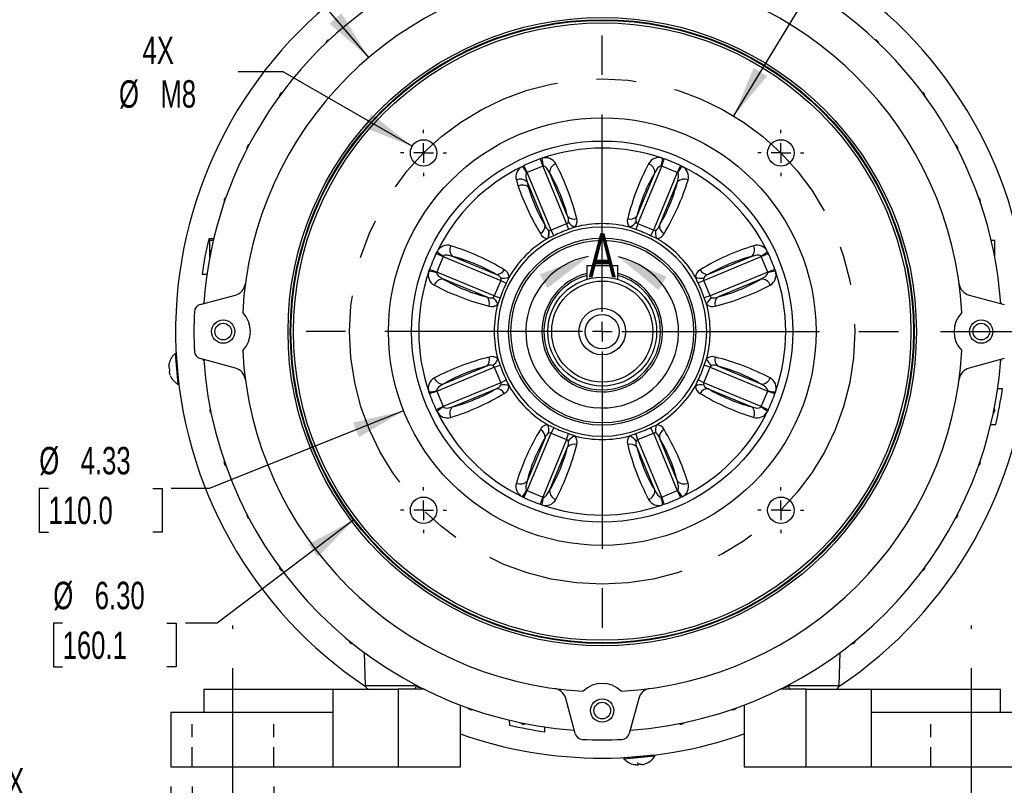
# Model space of a CAD drawing. Header units: inches. Extents: x 0 to 44, y 0 to 34.
# Tile 6 of 15: x 29 to 39, y 6.6 to 14.4. Entities that reach past the tile are written whole.
import ezdxf

# ---------------------------------------------------------------- set-up
doc = ezdxf.new("R2010")
doc.units = ezdxf.units.IN
doc.header["$LTSCALE"] = 4
doc.header["$MEASUREMENT"] = 0
doc.linetypes.add('CENTERX2', pattern=[0.8, 0.5, -0.1, 0.1, -0.1])
doc.linetypes.add('HIDDEN', pattern=[0.075, 0.05, -0.025])
doc.layers.add('CENTER', color=40, linetype='CENTERX2')
doc.layers.add('HIDDEN', color=102, linetype='HIDDEN')
doc.layers.add('DIMENSIONS', color=140, linetype='Continuous', lineweight=25)
doc.layers.add('TEXT', color=140, linetype='Continuous', lineweight=25)
doc.styles.add('SLDTEXTSTYLE0', font='TXT', dxfattribs={"width": 0.7})
doc.dimstyles.new('SLDDIMSTYLE0', dxfattribs={"dimtxt": 0.277778, "dimasz": 0.52, "dimexe": 0, "dimexo": 0.0625, "dimgap": 0.069444, "dimtad": 0, "dimtih": 1, "dimtoh": 1, "dimrnd": 1e-09, "dimdsep": 46, "dimtxsty": 'SLDTEXTSTYLE0', "dimsah": 1, "dimcen": 0.09, "dimadec": 0, "dimazin": 2, "dimtfac": 1, "dimtmove": 0, "dimatfit": 0, "dimfxl": 0, "dimfrac": 2, "dimtolj": 1, "dimtzin": 12, "dimarcsym": 0})
doc.dimstyles.new('SLDDIMSTYLE1', dxfattribs={"dimtxt": 0.277778, "dimasz": 0.52, "dimexe": 0, "dimexo": 0.0625, "dimgap": 0.069444, "dimtad": 0, "dimtih": 1, "dimtoh": 1, "dimrnd": 1e-09, "dimzin": 12, "dimdsep": 46, "dimtxsty": 'SLDTEXTSTYLE0', "dimsah": 1, "dimcen": 0.09, "dimadec": 0, "dimazin": 3, "dimtfac": 1, "dimtofl": 0, "dimtmove": 0, "dimatfit": 3, "dimfxl": 0, "dimfrac": 2, "dimtolj": 1, "dimtzin": 12, "dimarcsym": 0})
doc.dimstyles.new('SLDDIMSTYLE4', dxfattribs={"dimtxt": 0.277778, "dimasz": 0.52, "dimexe": 0, "dimexo": 0.0625, "dimgap": 0.069444, "dimtad": 0, "dimtih": 1, "dimtoh": 1, "dimrnd": 1e-09, "dimzin": 12, "dimdsep": 46, "dimtxsty": 'SLDTEXTSTYLE0', "dimsah": 1, "dimcen": 0, "dimadec": 0, "dimazin": 3, "dimtfac": 1, "dimtofl": 0, "dimtmove": 0, "dimatfit": 3, "dimfxl": 0, "dimfrac": 2, "dimtolj": 1, "dimtzin": 12, "dimarcsym": 0})
doc.dimstyles.new('SLDDIMSTYLE5', dxfattribs={"dimtxt": 0.277778, "dimasz": 0.52, "dimexe": 0, "dimexo": 0.0625, "dimgap": 0.069444, "dimtad": 0, "dimtih": 1, "dimtoh": 1, "dimrnd": 1e-09, "dimzin": 4, "dimdsep": 46, "dimtxsty": 'SLDTEXTSTYLE0', "dimsah": 1, "dimcen": 0.09, "dimadec": 0, "dimazin": 1, "dimtfac": 1, "dimtofl": 0, "dimtmove": 0, "dimatfit": 3, "dimfxl": 0, "dimfrac": 2, "dimtolj": 1, "dimtzin": 12, "dimarcsym": 0})
doc.dimstyles.new('SLDDIMSTYLE6', dxfattribs={"dimtxt": 0.277778, "dimasz": 0.52, "dimexe": 0, "dimexo": 0.0625, "dimgap": 0.069444, "dimtad": 0, "dimtih": 1, "dimtoh": 1, "dimrnd": 1e-09, "dimzin": 12, "dimdsep": 46, "dimtxsty": 'SLDTEXTSTYLE0', "dimsah": 1, "dimcen": 0, "dimadec": 0, "dimazin": 3, "dimtfac": 1, "dimtofl": 0, "dimtmove": 0, "dimatfit": 3, "dimfxl": 0, "dimfrac": 2, "dimtolj": 1, "dimtzin": 12, "dimarcsym": 0})
doc.dimstyles.new('SLDDIMSTYLE7', dxfattribs={"dimtxt": 0.277778, "dimasz": 0.52, "dimexe": 0, "dimexo": 0.0625, "dimgap": 0.069444, "dimtad": 0, "dimtih": 1, "dimtoh": 1, "dimrnd": 1e-09, "dimzin": 4, "dimdsep": 46, "dimtxsty": 'SLDTEXTSTYLE0', "dimsah": 1, "dimcen": 0, "dimadec": 0, "dimazin": 1, "dimtfac": 1, "dimtofl": 0, "dimtmove": 0, "dimatfit": 3, "dimfxl": 0, "dimfrac": 2, "dimtolj": 1, "dimtzin": 12, "dimarcsym": 0})

# ---------------------------------------------------------------- blocks, each defined once
blk = doc.blocks.new('_D_13')
at = {"layer": 'DIMENSIONS'}
for p, q in [((38.0892, 15.9348), (37.9959, 15.9348)), ((37.9959, 15.9348), (37.9959, 15.4931)), ((39.1459, 15.9348), (39.2392, 15.9348)), ((39.2392, 15.9348), (39.2392, 15.4931)), ((36.2214, 13.3945), (37.5237, 15.5313)), ((37.5237, 15.5313), (37.6526, 15.5313)), ((37.9959, 15.4931), (38.0892, 15.4931)), ((39.2392, 15.4931), (39.1459, 15.4931))]:
    blk.add_line(p, q, dxfattribs=at)
blk.add_solid([(36.2214, 13.3945), (36.5603, 13.7969), (36.4237, 13.8801)], dxfattribs=at)
at = {"layer": 'DIMENSIONS', "char_height": 0.27778, "attachment_point": 1, "style": 'SLDTEXTSTYLE0'}
for s, insert in [('%%c', (37.9949, 16.3551)), ('5.12', (38.4146, 16.3551)), ('130.0', (38.0892, 15.8512)), ('B.C.', (38.2337, 15.3472))]:
    blk.add_mtext(s, dxfattribs=dict(at, insert=insert))
blk = doc.blocks.new('_D_14')
at = {"layer": 'DIMENSIONS'}
for p, q in [((30.736, 6.5998), (30.736, 5.6902)), ((31.5628, 6.5998), (31.5628, 5.6902)), ((30.736, 6.1902), (29.6187, 6.1902)), ((31.5628, 6.1902), (32.5628, 6.1902)), ((28.5443, 6.0131), (28.451, 6.0131)), ((28.451, 6.0131), (28.451, 5.5713)), ((29.3699, 6.0131), (29.4632, 6.0131)), ((29.4632, 6.0131), (29.4632, 5.5713)), ((28.451, 5.5713), (28.5443, 5.5713)), ((29.4632, 5.5713), (29.3699, 5.5713))]:
    blk.add_line(p, q, dxfattribs=at)
for points in [[(30.736, 6.1902), (30.216, 6.2702), (30.216, 6.1102)], [(31.5628, 6.1902), (32.0828, 6.1102), (32.0828, 6.2702)]]:
    blk.add_solid(points, dxfattribs=at)
at = {"layer": 'DIMENSIONS', "char_height": 0.27778, "attachment_point": 1, "style": 'SLDTEXTSTYLE0'}
for s, insert in [('2X', (28.7171, 6.7875)), ('0.83', (28.5443, 6.4334)), ('21.0', (28.5443, 5.9294))]:
    blk.add_mtext(s, dxfattribs=dict(at, insert=insert))
blk = doc.blocks.new('_D_17')
at = {"layer": 'DIMENSIONS'}
for p, q in [((31.6597, 13.8388), (31.2025, 13.8388)), ((32.9641, 13.0857), (31.6597, 13.8388))]:
    blk.add_line(p, q, dxfattribs=at)
blk.add_solid([(32.9641, 13.0857), (32.5538, 13.415), (32.4738, 13.2764)], dxfattribs=at)
at = {"layer": 'DIMENSIONS', "char_height": 0.27778, "attachment_point": 1, "style": 'SLDTEXTSTYLE0'}
for s, insert in [('4X', (30.234, 14.1975)), ('%%c', (29.9954, 13.7545)), ('M8', (30.4151, 13.7557))]:
    blk.add_mtext(s, dxfattribs=dict(at, insert=insert))
blk = doc.blocks.new('_D_19')
at = {"layer": 'DIMENSIONS'}
for p, q in [((38.3168, 11.2092), (41.3558, 11.2092)), ((40.8558, 11.2092), (40.8558, 9.5091)), ((40.3275, 9.0039), (40.2342, 9.0039)), ((40.2342, 9.0039), (40.2342, 8.5622)), ((41.3842, 9.0039), (41.4775, 9.0039)), ((41.4775, 9.0039), (41.4775, 8.5622)), ((40.2342, 8.5622), (40.3275, 8.5622)), ((40.8558, 6.7998), (40.8558, 8.5)), ((41.4775, 8.5622), (41.3842, 8.5622)), ((39.4597, 6.7998), (41.3558, 6.7998))]:
    blk.add_line(p, q, dxfattribs=at)
for points in [[(40.8558, 11.2092), (40.7758, 10.6892), (40.9358, 10.6892)], [(40.8558, 6.7998), (40.9358, 7.3198), (40.7758, 7.3198)]]:
    blk.add_solid(points, dxfattribs=at)
at = {"layer": 'DIMENSIONS', "char_height": 0.27778, "attachment_point": 1, "style": 'SLDTEXTSTYLE0'}
for s, insert in [('4.41', (40.443, 9.4242)), ('112.0', (40.3275, 8.9203))]:
    blk.add_mtext(s, dxfattribs=dict(at, insert=insert))
blk = doc.blocks.new('_D_20')
at = {"layer": 'DIMENSIONS'}
for p, q in [((35.9849, 17.5082), (36.8188, 17.5082)), ((37.0588, 17.5082), (41.3558, 17.5082)), ((40.8558, 17.5082), (40.8558, 14.8632)), ((40.3275, 14.3581), (40.2342, 14.3581)), ((40.2342, 14.3581), (40.2342, 13.9164)), ((41.3842, 14.3581), (41.4775, 14.3581)), ((41.4775, 14.3581), (41.4775, 13.9164)), ((40.2342, 13.9164), (40.3275, 13.9164)), ((41.4775, 13.9164), (41.3842, 13.9164)), ((40.8558, 11.2092), (40.8558, 13.8542)), ((38.3168, 11.2092), (41.3558, 11.2092))]:
    blk.add_line(p, q, dxfattribs=at)
for points in [[(40.8558, 17.5082), (40.7758, 16.9882), (40.9358, 16.9882)], [(40.8558, 11.2092), (40.9358, 11.7292), (40.7758, 11.7292)]]:
    blk.add_solid(points, dxfattribs=at)
at = {"layer": 'DIMENSIONS', "char_height": 0.27778, "attachment_point": 1, "style": 'SLDTEXTSTYLE0'}
for s, insert in [('6.30', (40.443, 14.7784)), ('160.0', (40.3275, 14.2745))]:
    blk.add_mtext(s, dxfattribs=dict(at, insert=insert))
blk = doc.blocks.new('_D_21')
at = {"layer": 'DIMENSIONS'}
for p, q in [((30.032, 14.9277), (29.9387, 14.9277)), ((29.9387, 14.9277), (29.9387, 14.4859)), ((31.0887, 14.9277), (31.182, 14.9277)), ((31.182, 14.9277), (31.182, 14.4859)), ((31.722, 14.9277), (31.2754, 14.9277)), ((32.5249, 13.9851), (31.722, 14.9277)), ((29.9387, 14.4859), (30.032, 14.4859)), ((31.182, 14.4859), (31.0887, 14.4859))]:
    blk.add_line(p, q, dxfattribs=at)
blk.add_solid([(32.5249, 13.9851), (32.2486, 14.4328), (32.1268, 14.3291)], dxfattribs=at)
at = {"layer": 'DIMENSIONS', "char_height": 0.27778, "attachment_point": 1, "style": 'SLDTEXTSTYLE0'}
for s, insert in [('%%c', (29.9377, 15.348)), ('7.29', (30.3574, 15.348)), ('185.2', (30.032, 14.844))]:
    blk.add_mtext(s, dxfattribs=dict(at, insert=insert))
blk = doc.blocks.new('_D_22')
at = {"layer": 'DIMENSIONS'}
for p, q in [((30.5195, 6.5998), (30.5195, 6.3102)), ((39.2597, 6.5998), (39.2597, 3.9048)), ((30.5195, 6.0702), (30.5195, 3.9048)), ((30.5195, 4.4048), (33.9848, 4.4048)), ((34.3612, 4.4042), (34.2679, 4.4042)), ((34.2679, 4.4042), (34.2679, 3.9624)), ((35.4179, 4.4042), (35.5113, 4.4042)), ((35.5113, 4.4042), (35.5113, 3.9624)), ((39.2597, 4.4048), (35.7944, 4.4048)), ((34.2679, 3.9624), (34.3612, 3.9624)), ((35.5113, 3.9624), (35.4179, 3.9624))]:
    blk.add_line(p, q, dxfattribs=at)
for points in [[(30.5195, 4.4048), (31.0395, 4.3248), (31.0395, 4.4848)], [(39.2597, 4.4048), (38.7397, 4.4848), (38.7397, 4.3248)]]:
    blk.add_solid(points, dxfattribs=at)
at = {"layer": 'DIMENSIONS', "char_height": 0.27778, "attachment_point": 1, "style": 'SLDTEXTSTYLE0'}
for s, insert in [('8.74', (34.4768, 4.8245)), ('222.0', (34.3612, 4.3205))]:
    blk.add_mtext(s, dxfattribs=dict(at, insert=insert))
blk = doc.blocks.new('_D_23')
at = {"layer": 'DIMENSIONS'}
for p, q in [((32.3771, 9.3052), (30.9913, 8.2549)), ((29.4244, 8.2549), (29.3311, 8.2549)), ((29.3311, 8.2549), (29.3311, 7.8132)), ((30.4811, 8.2549), (30.5744, 8.2549)), ((30.5744, 8.2549), (30.5744, 7.8132)), ((30.9913, 8.2549), (30.6677, 8.2549)), ((29.3311, 7.8132), (29.4244, 7.8132)), ((30.5744, 7.8132), (30.4811, 7.8132))]:
    blk.add_line(p, q, dxfattribs=at)
blk.add_solid([(32.3771, 9.3052), (31.9144, 9.0549), (32.011, 8.9274)], dxfattribs=at)
at = {"layer": 'DIMENSIONS', "char_height": 0.27778, "attachment_point": 1, "style": 'SLDTEXTSTYLE0'}
for s, insert in [('%%c', (29.3301, 8.6752)), ('6.30', (29.7498, 8.6752)), ('160.1', (29.4244, 8.1713))]:
    blk.add_mtext(s, dxfattribs=dict(at, insert=insert))
blk = doc.blocks.new('_D_24')
at = {"layer": 'DIMENSIONS'}
for p, q in [((32.8786, 10.4064), (30.9098, 9.6204)), ((29.2819, 9.6204), (29.1886, 9.6204)), ((29.1886, 9.6204), (29.1886, 9.1787)), ((30.3386, 9.6204), (30.432, 9.6204)), ((30.432, 9.6204), (30.432, 9.1787)), ((30.9098, 9.6204), (30.5253, 9.6204)), ((29.1886, 9.1787), (29.2819, 9.1787)), ((30.432, 9.1787), (30.3386, 9.1787))]:
    blk.add_line(p, q, dxfattribs=at)
blk.add_solid([(32.8786, 10.4064), (32.366, 10.2879), (32.4253, 10.1393)], dxfattribs=at)
at = {"layer": 'DIMENSIONS', "char_height": 0.27778, "attachment_point": 1, "style": 'SLDTEXTSTYLE0'}
for s, insert in [('%%c', (29.1876, 10.0407)), ('4.33', (29.6073, 10.0407)), ('110.0', (29.2819, 9.5368))]:
    blk.add_mtext(s, dxfattribs=dict(at, insert=insert))
blk = doc.blocks.new('SW_CENTERMARKSYMBOL_1')
at = {"layer": 'CENTER', "color": 0}
for p, q in [((0, 0.2), (0, 3.2272)), ((0, 0), (0, 0.1)), ((-0.2, 0), (-3.2272, 0)), ((0, 0), (-0.1, 0)), ((0, 0), (0, -0.1)), ((0, 0), (0.1, 0)), ((0.2, 0), (3.2272, 0)), ((0, -0.2), (0, -3.2272))]:
    blk.add_line(p, q, dxfattribs=at)
blk = doc.blocks.new('SW_CENTERMARKSYMBOL_2')
at = {"layer": 'CENTER', "color": 0}
for p, q in [((0, 0.2), (0, 0.2339)), ((0, 0), (0, 0.1)), ((-0.2, 0), (-0.2339, 0)), ((0, 0), (-0.1, 0)), ((0, 0), (0, -0.1)), ((0, 0), (0.1, 0)), ((0.2, 0), (0.2339, 0)), ((0, -0.2), (0, -0.2339))]:
    blk.add_line(p, q, dxfattribs=at)
blk = doc.blocks.new('SW_CENTERMARKSYMBOL_3')
at = {"layer": 'CENTER', "color": 0}
for p, q in [((0, 0.2), (0, 0.2339)), ((0, 0), (0, 0.1)), ((-0.2, 0), (-0.2339, 0)), ((0, 0), (-0.1, 0)), ((0, 0), (0, -0.1)), ((0, 0), (0.1, 0)), ((0.2, 0), (0.2339, 0)), ((0, -0.2), (0, -0.2339))]:
    blk.add_line(p, q, dxfattribs=at)
blk = doc.blocks.new('SW_CENTERMARKSYMBOL_4')
at = {"layer": 'CENTER', "color": 0}
for p, q in [((0, 0.2), (0, 0.2339)), ((0, 0), (0, 0.1)), ((-0.2, 0), (-0.2339, 0)), ((0, 0), (-0.1, 0)), ((0, 0), (0, -0.1)), ((0, 0), (0.1, 0)), ((0.2, 0), (0.2339, 0)), ((0, -0.2), (0, -0.2339))]:
    blk.add_line(p, q, dxfattribs=at)
blk = doc.blocks.new('SW_CENTERMARKSYMBOL_5')
at = {"layer": 'CENTER', "color": 0}
for p, q in [((0, 0.2), (0, 0.2339)), ((0, 0), (0, 0.1)), ((-0.2, 0), (-0.2339, 0)), ((0, 0), (-0.1, 0)), ((0, 0), (0, -0.1)), ((0, 0), (0.1, 0)), ((0.2, 0), (0.2339, 0)), ((0, -0.2), (0, -0.2339))]:
    blk.add_line(p, q, dxfattribs=at)

msp = doc.modelspace()

# ---------------------------------------------------------------- linework, layer by layer
for p, q in [((34.2611, 12.9586), (34.2785, 12.9642)), ((35.5007, 12.9642), (35.5181, 12.9586)), ((34.0808, 12.8823), (34.097, 12.8907)), ((34.1303, 12.8201), (34.097, 12.8907)), ((34.2874, 12.8852), (34.1303, 12.8201)), ((34.2611, 12.9586), (34.2874, 12.8852)), ((34.2931, 12.8859), (34.2874, 12.8852)), ((34.2874, 12.8852), (34.529, 12.302)), ((35.2501, 12.302), (35.4917, 12.8852)), ((35.4917, 12.8852), (35.4861, 12.8859)), ((35.4917, 12.8852), (35.5181, 12.9586)), ((35.6489, 12.8201), (35.4917, 12.8852)), ((35.6822, 12.8907), (35.6489, 12.8201)), ((35.6822, 12.8907), (35.6984, 12.8823)), ((34.1303, 12.8201), (34.1258, 12.8167)), ((34.3718, 12.2369), (34.1303, 12.8201)), ((34.5392, 12.3788), (34.3567, 12.8193)), ((35.4224, 12.8193), (35.24, 12.3788)), ((35.6489, 12.8201), (35.4073, 12.2369)), ((35.6534, 12.8167), (35.6489, 12.8201)), ((34.02, 12.7432), (34.0391, 12.6823)), ((34.1279, 12.7245), (34.3104, 12.284)), ((34.1279, 12.7245), (34.1412, 12.6747)), ((35.4688, 12.284), (35.6513, 12.7245)), ((34.529, 12.302), (34.3718, 12.2369)), ((34.529, 12.302), (34.5487, 12.2423)), ((34.6121, 12.2668), (34.5487, 12.2423)), ((35.2304, 12.2423), (35.1671, 12.2668)), ((35.2501, 12.302), (35.2304, 12.2423)), ((35.4073, 12.2369), (35.2501, 12.302)), ((34.4001, 12.1808), (34.3433, 12.1554)), ((34.3468, 12.2373), (34.3493, 12.2365)), ((34.4001, 12.1808), (34.3718, 12.2369)), ((35.4073, 12.2369), (35.379, 12.1808)), ((35.4412, 12.1533), (35.379, 12.1808)), ((30.9538, 12.15), (30.9043, 12.1487)), ((30.9499, 12.1325), (30.9132, 12.1325)), ((30.9132, 12.1325), (30.9132, 11.9586)), ((34.3433, 12.1554), (34.338, 12.1533)), ((38.866, 12.1325), (38.8294, 12.1334)), ((38.866, 11.9586), (38.866, 12.1325)), ((33.2082, 12.0018), (33.2166, 12.018)), ((33.2082, 12.0018), (33.2787, 11.9686)), ((33.2787, 11.9686), (33.2136, 11.8114)), ((33.2822, 11.973), (33.2787, 11.9686)), ((33.2787, 11.9686), (33.8619, 11.727)), ((33.8148, 11.7885), (33.3743, 11.9709)), ((35.9173, 11.727), (36.5005, 11.9686)), ((36.4049, 11.9709), (35.9643, 11.7885)), ((36.5005, 11.9686), (36.497, 11.973)), ((36.5005, 11.9686), (36.571, 12.0018)), ((36.5656, 11.8114), (36.5005, 11.9686)), ((36.5626, 12.018), (36.571, 12.0018)), ((34.7321, 11.8785), (34.7321, 11.7375)), ((34.7321, 11.8785), (35.0471, 11.8785)), ((35.0471, 11.7375), (35.0471, 11.8785)), ((30.8366, 11.7904), (30.885, 11.7892)), ((33.1347, 11.8204), (33.1402, 11.8377)), ((33.2136, 11.8114), (33.1402, 11.8377)), ((33.2136, 11.8114), (33.2129, 11.8058)), ((33.7968, 11.5698), (33.2136, 11.8114)), ((36.5656, 11.8114), (35.9824, 11.5698)), ((36.639, 11.8377), (36.5656, 11.8114)), ((36.5663, 11.8058), (36.5656, 11.8114)), ((36.639, 11.8377), (36.6445, 11.8204)), ((33.2795, 11.7421), (33.72, 11.5596)), ((33.8619, 11.727), (33.7968, 11.5698)), ((33.8619, 11.727), (33.9181, 11.6987)), ((33.9456, 11.7608), (33.9181, 11.6987)), ((35.8611, 11.6987), (35.8336, 11.7608)), ((35.9173, 11.727), (35.8611, 11.6987)), ((35.9824, 11.5698), (35.9173, 11.727)), ((36.0591, 11.5596), (36.4997, 11.7421)), ((30.8172, 11.4831), (31.1745, 11.5789)), ((33.7968, 11.5698), (33.8565, 11.5501)), ((35.9824, 11.5698), (35.9226, 11.5501)), ((38.6047, 11.5789), (38.962, 11.4831)), ((33.8565, 11.5501), (33.8321, 11.4868)), ((35.9471, 11.4868), (35.9226, 11.5501)), ((30.5714, 10.9895), (30.5636, 10.9889)), ((30.5636, 10.9889), (30.591, 10.6751)), ((30.5989, 10.6758), (30.5714, 10.9895)), ((31.1745, 10.8396), (30.8172, 10.9354)), ((33.832, 10.9317), (33.8565, 10.8684)), ((35.9226, 10.8684), (35.9471, 10.9317)), ((38.962, 10.9354), (38.6047, 10.8396)), ((30.5009, 10.8688), (30.5, 10.8608)), ((30.5014, 10.8451), (30.503, 10.8452)), ((30.5064, 10.806), (30.5048, 10.8059)), ((30.5062, 10.7902), (30.5085, 10.7825)), ((30.5903, 10.7738), (30.5903, 10.7776)), ((33.2136, 10.6071), (33.7968, 10.8487)), ((33.7201, 10.8589), (33.2795, 10.6764)), ((33.7968, 10.8487), (33.8565, 10.8684)), ((33.7968, 10.8487), (33.8619, 10.6915)), ((35.9173, 10.6915), (35.9824, 10.8487)), ((35.9824, 10.8487), (35.9226, 10.8684)), ((35.9824, 10.8487), (36.5656, 10.6071)), ((36.4997, 10.6764), (36.0591, 10.8589)), ((30.591, 10.6751), (30.5989, 10.6758)), ((33.8619, 10.6915), (33.2787, 10.4499)), ((33.8619, 10.6915), (33.9181, 10.7198)), ((33.9181, 10.7198), (33.9456, 10.6577)), ((35.8336, 10.6577), (35.8611, 10.7198)), ((35.9173, 10.6915), (35.8611, 10.7198)), ((36.5005, 10.4499), (35.9173, 10.6915)), ((33.1402, 10.5807), (33.1347, 10.5981)), ((33.1402, 10.5807), (33.2136, 10.6071)), ((33.2129, 10.6127), (33.2136, 10.6071)), ((33.2136, 10.6071), (33.2787, 10.4499)), ((33.3743, 10.4475), (33.8148, 10.63)), ((35.9643, 10.63), (36.4049, 10.4475)), ((36.5005, 10.4499), (36.5656, 10.6071)), ((36.5656, 10.6071), (36.5663, 10.6127)), ((36.5656, 10.6071), (36.639, 10.5807)), ((36.6445, 10.5981), (36.639, 10.5807)), ((38.9426, 10.628), (38.8942, 10.6293)), ((33.2787, 10.4499), (33.2082, 10.4167)), ((33.2166, 10.4005), (33.2082, 10.4167)), ((33.2787, 10.4499), (33.2822, 10.4455)), ((36.497, 10.4455), (36.5005, 10.4499)), ((36.571, 10.4167), (36.5005, 10.4499)), ((36.571, 10.4167), (36.5626, 10.4005)), ((34.1303, 9.5984), (34.3718, 10.1816)), ((34.338, 10.2652), (34.4001, 10.2377)), ((34.4001, 10.2377), (34.3718, 10.1816)), ((34.3718, 10.1816), (34.529, 10.1165)), ((34.529, 10.1165), (34.5487, 10.1762)), ((34.5487, 10.1762), (34.6121, 10.1517)), ((35.1671, 10.1517), (35.2304, 10.1762)), ((35.2501, 10.1165), (35.2304, 10.1762)), ((35.2501, 10.1165), (35.4073, 10.1816)), ((35.379, 10.2377), (35.4412, 10.2652)), ((35.4073, 10.1816), (35.379, 10.2377)), ((35.4073, 10.1816), (35.6489, 9.5984)), ((38.8253, 10.2685), (38.8748, 10.2698)), ((34.3104, 10.1345), (34.1279, 9.694)), ((34.529, 10.1165), (34.2874, 9.5333)), ((35.4917, 9.5333), (35.2501, 10.1165)), ((35.6513, 9.694), (35.4688, 10.1345)), ((34.3567, 9.5992), (34.5392, 10.0397)), ((35.24, 10.0397), (35.4224, 9.5992)), ((34.097, 9.5278), (34.1303, 9.5984)), ((34.1258, 9.6018), (34.1303, 9.5984)), ((34.1303, 9.5984), (34.2874, 9.5333)), ((35.4917, 9.5333), (35.6489, 9.5984)), ((35.6489, 9.5984), (35.6534, 9.6018)), ((35.6489, 9.5984), (35.6822, 9.5278)), ((34.097, 9.5278), (34.0808, 9.5362)), ((34.2874, 9.5333), (34.2611, 9.4599)), ((34.2874, 9.5333), (34.2931, 9.5326)), ((35.4861, 9.5326), (35.4917, 9.5333)), ((35.5181, 9.4599), (35.4917, 9.5333)), ((35.6984, 9.5362), (35.6822, 9.5278)), ((34.2785, 9.4543), (34.2611, 9.4599)), ((35.5181, 9.4599), (35.5007, 9.4543)), ((32.4787, 7.9585), (32.4904, 7.6252)), ((37.2888, 7.6252), (37.3004, 7.9585)), ((30.8542, 7.5872), (30.8542, 7.351)), ((30.8542, 7.5872), (32.1652, 7.5872)), ((32.1652, 7.351), (32.1652, 7.5872)), ((32.1652, 7.5872), (32.8227, 7.5872)), ((32.4904, 7.6252), (33.0024, 7.6252)), ((32.8227, 7.5872), (32.8227, 6.7998)), ((33.0857, 7.5872), (32.8227, 7.5872)), ((36.9565, 7.5872), (36.6934, 7.5872)), ((36.7768, 7.6252), (37.2888, 7.6252)), ((36.9565, 6.7998), (36.9565, 7.5872)), ((36.9565, 7.5872), (37.614, 7.5872)), ((37.614, 7.5872), (37.614, 7.351)), ((37.614, 7.5872), (38.925, 7.5872)), ((38.925, 7.351), (38.925, 7.5872)), ((34.6157, 7.1369), (34.52, 7.4941)), ((35.2592, 7.4941), (35.1635, 7.1369)), ((33.4526, 6.7998), (33.4526, 7.4266)), ((36.3266, 7.4266), (36.3266, 6.7998)), ((30.5195, 7.351), (30.5195, 6.7998)), ((32.1652, 7.351), (30.5195, 7.351)), ((32.1652, 6.7998), (32.1652, 7.351)), ((39.2597, 7.351), (37.614, 7.351)), ((37.614, 7.351), (37.614, 6.7998)), ((33.9488, 7.2735), (33.9501, 7.224)), ((34.3084, 7.1562), (34.3097, 7.2047)), ((35.4231, 6.9185), (35.1093, 6.8911)), ((35.1093, 6.8911), (35.11, 6.8833)), ((35.11, 6.8833), (35.4237, 6.9107)), ((35.325, 6.91), (35.3213, 6.91)), ((35.4237, 6.9107), (35.4231, 6.9185)), ((30.5195, 6.7998), (32.1652, 6.7998)), ((32.1652, 6.7998), (32.8227, 6.7998)), ((32.8227, 6.7998), (33.4526, 6.7998)), ((35.2301, 6.8206), (35.2381, 6.8197)), ((35.2536, 6.8227), (35.2517, 6.8443)), ((35.2537, 6.821), (35.2536, 6.8226)), ((35.2928, 6.8261), (35.293, 6.8245)), ((35.3087, 6.8258), (35.3164, 6.8281)), ((36.3266, 6.7998), (36.9565, 6.7998)), ((36.9565, 6.7998), (37.614, 6.7998)), ((37.614, 6.7998), (39.2597, 6.7998))]:
    msp.add_line(p, q)
at = {"flags": 128}
for points in [[(34.3567, 12.8193), (34.3299, 12.8639), (34.3111, 12.8806), (34.3019, 12.8847), (34.2931, 12.8859)], [(35.4861, 12.8859), (35.4773, 12.8847), (35.4681, 12.8806), (35.4493, 12.8639), (35.4224, 12.8193)], [(34.1258, 12.8167), (34.1204, 12.8095), (34.1168, 12.8001), (34.1153, 12.775), (34.1279, 12.7245)], [(35.6513, 12.7245), (35.6638, 12.775), (35.6624, 12.8001), (35.6587, 12.8095), (35.6534, 12.8167)], [(33.3743, 11.9709), (33.3238, 11.9835), (33.2987, 11.982), (33.2893, 11.9784), (33.2822, 11.973)], [(36.497, 11.973), (36.4898, 11.9784), (36.4805, 11.982), (36.4554, 11.9835), (36.4049, 11.9709)], [(33.2129, 11.8058), (33.2142, 11.7969), (33.2182, 11.7877), (33.2349, 11.7689), (33.2795, 11.7421)], [(36.4997, 11.7421), (36.5442, 11.7689), (36.561, 11.7877), (36.565, 11.7969), (36.5663, 11.8058)], [(30.8474, 11.4912), (30.848, 11.493), (30.8537, 11.501)], [(38.9254, 11.501), (38.931, 11.4932), (38.9317, 11.4912)], [(30.5807, 10.8878), (30.5804, 10.889), (30.58, 10.8915)], [(30.8537, 10.9175), (30.8481, 10.9253), (30.8474, 10.9273)], [(38.9315, 10.9272), (38.9278, 10.9203), (38.9254, 10.9175)], [(30.5, 10.8608), (30.4997, 10.8556), (30.4997, 10.851), (30.5, 10.8475), (30.5007, 10.8455), (30.5014, 10.8451)], [(30.5083, 10.822), (30.5086, 10.8169), (30.5086, 10.8123), (30.5081, 10.8088), (30.5072, 10.8066), (30.5064, 10.806)], [(33.2795, 10.6764), (33.2349, 10.6495), (33.2182, 10.6308), (33.2142, 10.6216), (33.2129, 10.6127)], [(36.5663, 10.6127), (36.565, 10.6216), (36.561, 10.6308), (36.5442, 10.6495), (36.4997, 10.6764)], [(33.2822, 10.4455), (33.2893, 10.4401), (33.2987, 10.4364), (33.3238, 10.435), (33.3743, 10.4475)], [(36.4049, 10.4475), (36.4554, 10.435), (36.4805, 10.4364), (36.4898, 10.4401), (36.497, 10.4455)], [(34.1279, 9.694), (34.1153, 9.6435), (34.1168, 9.6184), (34.1204, 9.609), (34.1258, 9.6018)], [(35.6534, 9.6018), (35.6587, 9.609), (35.6624, 9.6184), (35.6638, 9.6435), (35.6513, 9.694)], [(34.2931, 9.5326), (34.3019, 9.5338), (34.3111, 9.5379), (34.3299, 9.5546), (34.3567, 9.5992)], [(35.4224, 9.5992), (35.4493, 9.5546), (35.4681, 9.5379), (35.4773, 9.5338), (35.4861, 9.5326)], [(33.0024, 7.6252), (33.0019, 7.6177), (33.0006, 7.6106), (32.9986, 7.604), (32.9959, 7.5982), (32.9927, 7.5936), (32.9891, 7.5901), (32.9852, 7.5879), (32.9811, 7.5872)], [(36.7768, 7.6252), (36.7773, 7.6177), (36.7786, 7.6106), (36.7806, 7.604), (36.7833, 7.5982), (36.7865, 7.5936), (36.7901, 7.5901), (36.794, 7.5879), (36.7981, 7.5872)], [(34.6076, 7.167), (34.6058, 7.1677), (34.5978, 7.1734)], [(35.1813, 7.1734), (35.1736, 7.1678), (35.1716, 7.1671)], [(35.211, 6.9004), (35.2098, 6.9001), (35.2073, 6.8997)], [(35.2381, 6.8197), (35.2432, 6.8193), (35.2478, 6.8193), (35.2513, 6.8197), (35.2533, 6.8204), (35.2537, 6.821)], [(35.2768, 6.828), (35.2819, 6.8283), (35.2865, 6.8282), (35.2901, 6.8278), (35.2923, 6.8269), (35.2928, 6.8261)]]:
    msp.add_lwpolyline(points, dxfattribs=at)
for centre, radius in [((34.8896, 11.2092), 3.182), ((34.8896, 11.2092), 3.159), ((34.8896, 11.2092), 3.1524), ((34.8896, 11.2092), 3.1272), ((34.8896, 11.2092), 2.1654), ((33.0801, 13.0188), 0.1339), ((34.8896, 11.2092), 1.9304), ((36.6991, 13.0188), 0.1339), ((34.8896, 11.2092), 0.9479), ((34.8896, 11.2092), 0.9252), ((34.8896, 11.2092), 0.5512), ((34.8896, 11.2092), 0.5118), ((34.8896, 11.2092), 0.2362), ((34.8896, 11.2092), 0.1732), ((31.051, 11.2092), 0.1181), ((31.051, 11.2092), 0.084), ((38.7282, 11.2092), 0.1181), ((38.7282, 11.2092), 0.084), ((33.0801, 9.3997), 0.1339), ((36.6991, 9.3997), 0.1339), ((34.8896, 7.3707), 0.1181), ((34.8896, 7.3707), 0.084)]:
    msp.add_circle(centre, radius)
for centre, radius, start, end in [((34.8896, 11.2092), 4.0464, 116.7437, 175.98215), ((34.8896, 11.2092), 3.6465, 93.02722, 176.97278), ((34.8896, 11.2092), 3.6465, 3.02722, 86.97278), ((34.8896, 11.2092), 4.0464, 4.01784, 63.2563), ((34.8896, 11.2092), 4.3209, 128.54051, 236.30144), ((34.8896, 11.2092), 4.3209, 303.69856, 51.45949), ((32.1271, 14.1238), 0.0394, 94.34321, 172.58853), ((37.6521, 14.1238), 0.0394, 7.41147, 85.65679), ((31.6585, 13.5939), 0.0394, 104.44853, 182.69385), ((38.1206, 13.5939), 0.0394, 357.30615, 75.55147), ((31.3278, 13.064), 0.0394, 113.36997, 191.61529), ((34.8896, 11.2092), 1.8583, 70.80039, 109.19982), ((38.4514, 13.064), 0.0394, 348.38471, 66.63003), ((34.3166, 12.8535), 0.1171, 28.20321, 109.03032), ((34.6294, 12.9891), 0.3519, 184.06938, 197.05372), ((35.4617, 12.8556), 0.1154, 70.25624, 152.51645), ((35.1498, 12.9891), 0.3517, 342.94712, 355.93634), ((34.8896, 11.2092), 1.8583, 115.80039, 154.19982), ((34.13, 12.7779), 0.1154, 115.25624, 197.51645), ((33.8151, 12.6518), 0.3517, 27.94712, 40.93634), ((34.8896, 11.2092), 1.8589, 109.76187, 115.23813), ((34.4496, 12.8209), 0.0928, 108.68239, 180.94756), ((32.289, 11.7802), 2.4112, 13.76298, 27.90778), ((37.5005, 11.7763), 2.4222, 152.12448, 166.20452), ((35.3296, 12.8208), 0.0929, 359.06927, 71.29992), ((34.8896, 11.2092), 1.8589, 64.76187, 70.23813), ((35.9642, 12.6518), 0.3519, 139.06938, 152.05372), ((34.8896, 11.2092), 1.8583, 25.80018, 64.19982), ((35.6471, 12.777), 0.1171, 343.20321, 64.03032), ((32.892, 11.9545), 1.701, 14.44236, 30.55755), ((36.8871, 11.9546), 1.7009, 149.44225, 165.55775), ((34.0611, 12.6599), 0.0929, 44.06927, 116.29992), ((34.0839, 12.5954), 0.0978, 54.16699, 117.27896), ((36.3995, 13.489), 2.4944, 198.86921, 211.07511), ((35.8068, 13.164), 1.736, 196.37201, 210.45816), ((34.0041, 13.1488), 1.701, 329.44236, 345.55755), ((33.4545, 13.4519), 2.4112, 328.76298, 342.90778), ((35.718, 12.66), 0.0928, 63.68239, 135.94756), ((31.0987, 12.5341), 0.0394, 121.61451, 199.85984), ((38.6805, 12.5341), 0.0394, 340.14016, 58.38549), ((34.604, 12.436), 0.0864, 221.45203, 288.21218), ((34.4692, 12.3404), 0.0799, 345.24157, 28.74523), ((35.1752, 12.436), 0.0864, 251.79138, 318.54523), ((35.31, 12.3404), 0.0798, 151.24626, 194.77696), ((34.8896, 11.2092), 1.0593, 45, 225), ((34.2241, 12.2786), 0.0864, 296.79138, 3.54523), ((34.387, 12.3063), 0.0798, 196.24626, 239.77696), ((34.5198, 12.3284), 0.0279, 289.31066, 342.61199), ((34.6531, 12.3845), 0.1247, 211.1509, 250.79574), ((34.5513, 12.3256), 0.0845, 315.93118, 19.5639), ((34.8896, 11.2092), 1.0933, 75.29538, 104.70294), ((35.228, 12.3256), 0.0847, 160.50252, 224.03268), ((35.1261, 12.3845), 0.1247, 289.21902, 328.84939), ((35.256, 12.3251), 0.0238, 192.37677, 255.72249), ((35.3921, 12.3063), 0.0799, 300.24157, 343.74523), ((35.5551, 12.2786), 0.0864, 176.45746, 243.20696), ((34.3395, 12.2379), 0.0847, 205.50252, 269.03268), ((34.2258, 12.2075), 0.1247, 334.21902, 13.84939), ((34.2183, 12.2054), 0.1347, 338.20397, 13.33794), ((34.3602, 12.2567), 0.0229, 241.69474, 300.52403), ((34.8896, 11.2092), 1.0878, 108.26021, 116.73979), ((34.8896, 11.2092), 1.0878, 63.26021, 71.73979), ((35.4194, 12.2621), 0.0279, 244.31066, 297.61199), ((35.5534, 12.2075), 0.1247, 166.1509, 205.79574), ((35.4398, 12.2378), 0.0845, 270.93118, 334.5639), ((34.8896, 11.2092), 4.0945, 166.73539, 171.83951), ((33.3218, 11.9668), 0.1171, 73.20321, 154.03032), ((33.4389, 12.0377), 0.0928, 153.68239, 225.94756), ((32.647, 9.7741), 2.4112, 58.76298, 72.90778), ((34.8896, 11.2092), 1.0933, 120.29538, 149.70294), ((34.8896, 11.2092), 1.0933, 30.29706, 59.70294), ((37.1367, 9.764), 2.4222, 107.12439, 121.20462), ((36.3403, 12.0377), 0.0929, 314.07018, 26.29945), ((36.4583, 11.9688), 0.1154, 25.254, 107.51284), ((30.9533, 12.0041), 0.0394, 129.46075, 207.70607), ((34.8896, 11.2092), 1.8589, 154.76187, 160.23813), ((33.4471, 12.2839), 0.3519, 229.06938, 242.05372), ((32.9501, 10.3237), 1.701, 59.44236, 75.55755), ((36.8291, 10.3238), 1.7009, 104.44231, 120.55767), ((36.332, 12.284), 0.352, 297.94871, 310.9282), ((34.8896, 11.2092), 1.8589, 19.76187, 25.23813), ((38.8259, 12.0041), 0.0394, 332.29393, 50.53925), ((34.8896, 11.2092), 1.0593, 225, 45), ((34.8896, 11.2092), 1.8583, 160.80039, 199.19982), ((33.2433, 11.7814), 0.1154, 160.25624, 242.51645), ((33.1097, 11.4695), 0.3517, 72.94712, 85.93634), ((33.8202, 11.8747), 0.0864, 266.45202, 333.21218), ((33.7925, 11.7118), 0.0799, 30.24157, 73.74523), ((33.8611, 11.7594), 0.0845, 0.93118, 64.5639), ((34.8896, 11.2092), 0.6102, 104.95525, 45), ((34.8896, 11.2092), 0.5906, 105.46601, 0), ((34.8896, 11.2092), 0.6102, 45, 75.04475), ((34.8896, 11.2092), 0.5906, 0, 74.53399), ((35.9181, 11.7594), 0.0845, 115.43228, 179.06816), ((35.959, 11.8747), 0.0864, 206.78654, 273.54981), ((35.9867, 11.7118), 0.0799, 106.25224, 149.75696), ((36.6694, 11.4694), 0.3519, 94.06608, 107.05046), ((36.5338, 11.7822), 0.1171, 298.19893, 19.02838), ((34.8896, 11.2092), 1.8583, 340.80018, 19.19961), ((31.1388, 11.712), 0.1378, 284.99309, 352.35948), ((33.278, 11.6492), 0.0929, 89.06927, 161.29992), ((34.3225, 13.8201), 2.4222, 242.12448, 256.20452), ((34.1443, 13.2068), 1.7009, 239.44225, 255.55775), ((34.8896, 11.2092), 1.0878, 153.26021, 161.73979), ((33.8913, 11.8731), 0.1247, 256.1509, 295.79574), ((33.8368, 11.7391), 0.0279, 334.31066, 27.61199), ((35.8878, 11.8731), 0.1247, 244.20426, 283.8491), ((34.8896, 11.2092), 1.0878, 18.26021, 26.73979), ((35.9409, 11.7391), 0.0266, 150.9463, 207.13106), ((35.4606, 13.8098), 2.4112, 283.76333, 297.90767), ((35.6349, 13.2068), 1.7009, 284.44224, 300.55776), ((36.5012, 11.6492), 0.0929, 18.70008, 90.93073), ((38.6404, 11.712), 0.1379, 187.64249, 255.00494), ((33.7737, 11.5757), 0.0238, 282.37677, 345.72249), ((36.0079, 11.5783), 0.0269, 198.28304, 253.6177), ((30.8376, 11.4071), 0.0787, 105, 177.22826), ((33.6628, 11.4948), 0.0864, 341.79138, 48.54523), ((33.7585, 11.6296), 0.0798, 241.24626, 284.77696), ((33.7732, 11.5477), 0.0847, 250.50252, 314.03268), ((33.7143, 11.4457), 0.1247, 19.21902, 58.84939), ((34.8896, 11.2092), 1.0933, 165.29538, 194.70294), ((36.0648, 11.4457), 0.1247, 121.15061, 160.78098), ((34.8896, 11.2092), 1.0933, 345.29706, 14.70462), ((36.006, 11.5477), 0.0847, 225.96732, 289.49748), ((36.0207, 11.6296), 0.0799, 255.2234, 298.75339), ((36.1163, 11.4948), 0.0864, 131.45477, 198.20862), ((34.9238, 11.2092), 4.1697, 177.22826, 182.77174), ((31.051, 11.2092), 0.2756, 315.67162, 44.32838), ((38.7282, 11.2092), 0.2756, 135.67162, 224.32838), ((30.695, 10.8423), 0.1969, 131.8699, 166.82186), ((30.8376, 11.0114), 0.0787, 182.77174, 255), ((34.8896, 11.2092), 3.6465, 183.02722, 266.97278), ((34.8896, 11.2092), 3.6465, 273.02722, 356.97278), ((30.2613, 10.9052), 0.2424, 351.3544, 355.15766), ((34.8896, 11.2092), 4.0464, 184.01784, 265.98215), ((34.3186, 8.6087), 2.4112, 103.76298, 117.90778), ((33.6628, 10.9237), 0.0864, 311.45203, 18.21218), ((33.7733, 10.871), 0.0845, 45.93118, 109.5639), ((33.7143, 10.9728), 0.1247, 301.1509, 340.79574), ((34.8896, 11.2092), 4.0464, 274.01784, 355.98215), ((36.0059, 10.871), 0.0845, 70.43228, 134.06816), ((36.0648, 10.9728), 0.1247, 199.20426, 238.8491), ((36.1163, 10.9236), 0.0864, 161.78654, 228.54981), ((35.4566, 8.5984), 2.4222, 62.12439, 76.20462), ((30.485, 10.8314), 0.0227, 356.00342, 37.48451), ((30.5293, 10.8001), 0.0251, 166.73827, 203.26173), ((30.695, 10.8423), 0.1878, 183.79867, 186.20133), ((30.343, 10.7243), 0.1754, 14.11532, 19.37261), ((31.1388, 10.7065), 0.1379, 7.64249, 75.00494), ((34.1443, 9.2116), 1.701, 104.44236, 120.55755), ((33.7585, 10.7888), 0.0799, 75.24157, 118.74523), ((33.7705, 10.8395), 0.0279, 19.31066, 72.61199), ((34.8896, 11.2092), 1.0878, 198.26021, 206.73979), ((34.8896, 11.2092), 1.0878, 333.26021, 341.73979), ((36.0077, 10.8405), 0.0266, 105.9463, 162.13106), ((36.0207, 10.7888), 0.0799, 61.25224, 104.75696), ((35.6349, 9.2117), 1.7009, 59.44231, 75.55767), ((38.6404, 10.7065), 0.1378, 104.99309, 172.35948), ((30.695, 10.8423), 0.1969, 203.4571, 238.1301), ((33.2453, 10.6363), 0.1171, 118.20321, 199.03032), ((33.278, 10.7692), 0.0928, 198.68239, 270.94756), ((33.8414, 10.6793), 0.0238, 327.37677, 30.72249), ((35.9413, 10.6794), 0.0269, 153.28304, 208.6177), ((36.5012, 10.7693), 0.0929, 269.07018, 341.29945), ((36.5359, 10.6371), 0.1154, 340.254, 62.51283), ((33.1097, 10.9491), 0.3519, 274.06938, 287.05372), ((34.8896, 11.2092), 1.8589, 199.76187, 205.23813), ((32.6424, 12.6545), 2.4222, 287.12448, 301.20452), ((32.9501, 12.0947), 1.7009, 284.44225, 300.55775), ((33.7925, 10.7067), 0.0798, 286.24626, 329.77696), ((33.8202, 10.5437), 0.0864, 26.79138, 93.54523), ((33.8913, 10.5454), 0.1247, 64.21902, 103.84939), ((33.8609, 10.6591), 0.0847, 295.50252, 359.03268), ((34.8896, 11.2092), 1.0933, 210.29538, 239.70462), ((34.8896, 11.2092), 1.0933, 300.29706, 329.70462), ((35.8878, 10.5454), 0.1247, 76.15061, 115.78098), ((35.9183, 10.6591), 0.0847, 180.96733, 244.49748), ((35.959, 10.5437), 0.0864, 86.45477, 153.20862), ((37.1322, 12.6444), 2.4112, 238.76333, 252.90767), ((35.9867, 10.7067), 0.0799, 210.2234, 253.75339), ((36.8291, 12.0947), 1.7009, 239.44224, 255.55776), ((36.6695, 10.9492), 0.352, 252.94871, 265.9282), ((34.8896, 11.2092), 1.8589, 334.76187, 340.23813), ((34.8896, 11.2092), 4.0945, 346.73539, 351.83951), ((30.9533, 10.4144), 0.0394, 152.29393, 230.53925), ((33.447, 10.1347), 0.3517, 117.94712, 130.93634), ((34.8896, 11.2092), 1.8583, 205.80039, 244.19961), ((33.3209, 10.4497), 0.1154, 205.25624, 287.51645), ((33.4389, 10.3808), 0.0929, 134.06927, 206.29992), ((34.8896, 11.2092), 1.8583, 295.80018, 334.19961), ((36.3403, 10.3808), 0.0929, 333.70008, 45.93073), ((36.4574, 10.4517), 0.1171, 253.19893, 334.02838), ((36.3321, 10.1346), 0.3519, 49.06608, 62.05046), ((38.8259, 10.4144), 0.0394, 309.46075, 27.70607), ((36.3247, 8.9666), 2.4112, 148.76333, 162.90767), ((34.3395, 10.1806), 0.0847, 90.96733, 154.49748), ((34.2241, 10.1398), 0.0864, 356.45477, 63.20862), ((34.387, 10.1122), 0.0799, 120.2234, 163.75339), ((34.2258, 10.211), 0.1247, 346.15061, 25.78098), ((34.3597, 10.1575), 0.0269, 63.28304, 118.6177), ((34.8896, 11.2092), 1.0878, 243.26021, 251.73979), ((34.8896, 11.2092), 1.0878, 288.26021, 296.73979), ((35.4195, 10.1579), 0.0266, 60.9463, 117.13106), ((35.5534, 10.211), 0.1247, 154.20426, 193.8491), ((35.3921, 10.1122), 0.0799, 16.25224, 59.75696), ((35.4398, 10.1807), 0.0845, 25.43231, 89.06815), ((35.5551, 10.1399), 0.0864, 116.78654, 183.54981), ((33.4444, 8.9621), 2.4222, 17.12439, 31.20462), ((35.775, 9.2698), 1.7009, 149.44224, 165.55776), ((34.5209, 10.0912), 0.0266, 15.9463, 72.13106), ((34.4692, 10.0781), 0.0799, 331.25224, 14.75696), ((34.6531, 10.034), 0.1247, 109.20426, 148.8491), ((34.5513, 10.0929), 0.0845, 340.43231, 44.06815), ((34.8896, 11.2092), 1.0933, 255.29706, 284.70462), ((35.228, 10.0929), 0.0847, 135.96732, 199.49748), ((35.1261, 10.034), 0.1247, 31.15061, 70.78098), ((35.31, 10.0781), 0.0799, 165.2234, 208.75339), ((35.2586, 10.0909), 0.0269, 108.28304, 163.6177), ((34.0041, 9.2697), 1.7009, 14.44231, 30.55767), ((32.892, 10.4639), 1.7009, 329.44231, 345.55767), ((32.2787, 10.6422), 2.4222, 332.12439, 346.20462), ((34.604, 9.9825), 0.0864, 71.78654, 138.54981), ((35.1752, 9.9825), 0.0864, 41.45477, 108.20862), ((37.4902, 10.6383), 2.4112, 193.76333, 207.90767), ((36.8871, 10.4639), 1.7009, 194.44224, 210.55776), ((31.0987, 9.8844), 0.0394, 160.14016, 238.38549), ((38.6805, 9.8844), 0.0394, 301.61451, 19.85984), ((34.1321, 9.6415), 0.1171, 163.19893, 244.02838), ((34.0611, 9.7586), 0.0929, 243.70008, 315.93073), ((35.718, 9.7585), 0.0928, 224.05231, 296.31765), ((35.6491, 9.6406), 0.1154, 295.254, 17.51284), ((33.8151, 9.7667), 0.3517, 319.06366, 332.05288), ((34.4496, 9.5976), 0.0928, 179.05231, 251.31765), ((35.3296, 9.5977), 0.0929, 288.70008, 0.93073), ((35.9643, 9.7668), 0.352, 207.94871, 220.9282), ((34.8896, 11.2092), 1.8589, 244.76187, 250.23813), ((34.6296, 9.4293), 0.352, 162.94871, 175.9282), ((34.3175, 9.5629), 0.1154, 250.254, 332.51283), ((35.4625, 9.565), 0.1171, 208.19893, 289.02838), ((35.1497, 9.4294), 0.3519, 4.06608, 17.05046), ((34.8896, 11.2092), 1.8589, 289.76187, 295.23813), ((34.8896, 11.2092), 1.8583, 250.80018, 289.19961), ((31.3278, 9.3545), 0.0394, 168.38471, 246.63003), ((38.4514, 9.3545), 0.0394, 293.36997, 11.61529), ((31.6585, 8.8246), 0.0394, 177.30615, 255.55147), ((38.1206, 8.8246), 0.0394, 284.44853, 2.69385), ((32.3624, 8.0884), 0.0394, 191.87734, 270.12266), ((37.4168, 8.0884), 0.0394, 269.87734, 348.12266), ((32.5297, 7.6266), 0.0394, 182, 270), ((33.0349, 7.6475), 0.0394, 203.36997, 281.61529), ((33.0371, 7.6136), 0.0264, 272.73413, 329.51727), ((34.3868, 7.4585), 0.1378, 14.99309, 82.35948), ((34.8896, 7.3707), 0.2756, 45.67162, 134.32838), ((35.3924, 7.4585), 0.1379, 97.64249, 165.00494), ((36.7421, 7.6136), 0.0264, 210.48273, 267.26587), ((36.7443, 7.6475), 0.0394, 258.38471, 336.63003), ((37.2495, 7.6266), 0.0394, 270, 358), ((33.5648, 7.4183), 0.0394, 211.61451, 289.85984), ((36.2144, 7.4183), 0.0394, 250.14016, 328.38549), ((34.8896, 11.2092), 4.0945, 256.73539, 261.83951), ((34.0947, 7.273), 0.0394, 219.46075, 297.70607), ((35.6845, 7.273), 0.0394, 242.29393, 320.53925), ((34.8896, 11.2092), 4.3209, 250.57492, 289.42508), ((34.6918, 7.1573), 0.0787, 195, 267.22826), ((35.0874, 7.1573), 0.0787, 272.77174, 345), ((34.8896, 11.2435), 4.1697, 267.22826, 272.77174), ((35.2566, 7.0146), 0.1969, 221.8699, 256.40578), ((35.2566, 7.0146), 0.1969, 293.64321, 328.1301), ((35.1936, 6.581), 0.2424, 81.3544, 85.15766), ((35.2674, 6.8046), 0.0227, 86.00342, 127.48451), ((35.2566, 7.0146), 0.1878, 273.79867, 276.20133), ((35.2987, 6.8489), 0.0251, 256.73827, 293.26173), ((35.3745, 6.6627), 0.1754, 104.11532, 109.37261)]:
    msp.add_arc(centre, radius, start, end)
at = {"layer": 'CENTER'}
for p, q in [((31.1494, 5.7998), (31.1494, 8.2329)), ((38.6297, 5.7998), (38.6297, 8.2329))]:
    msp.add_line(p, q, dxfattribs=at)
msp.add_circle((34.8896, 11.2092), 2.5591, dxfattribs=at)
at = {"layer": 'HIDDEN'}
for p, q in [((30.736, 6.7998), (30.736, 7.2329)), ((31.5628, 6.7998), (31.5628, 7.2329)), ((38.2164, 6.7998), (38.2164, 7.2329))]:
    msp.add_line(p, q, dxfattribs=at)
at = {"layer": 'TEXT'}
msp.add_arc((34.8896, 11.2092), 0.7739, 100.29407, 77.6515, dxfattribs=at)
for points in [[(34.7513, 11.9707), (34.2573, 11.7897), (34.3345, 11.6496)], [(35.0551, 11.9653), (35.4601, 11.6294), (35.5423, 11.7667)]]:
    msp.add_solid(points, dxfattribs=at)

# ---------------------------------------------------------------- block references
at = {"layer": 'CENTER'}
for name, p in [('SW_CENTERMARKSYMBOL_1', (34.8896, 11.2092)), ('SW_CENTERMARKSYMBOL_2', (33.0801, 13.0188)), ('SW_CENTERMARKSYMBOL_3', (36.6991, 13.0188)), ('SW_CENTERMARKSYMBOL_5', (33.0801, 9.3997)), ('SW_CENTERMARKSYMBOL_4', (36.6991, 9.3997))]:
    msp.add_blockref(name, p, dxfattribs=at)

# ---------------------------------------------------------------- texts
at = {"layer": 'TEXT', "insert": (34.7513, 12.204), "char_height": 0.4444, "attachment_point": 1, "style": 'SLDTEXTSTYLE0'}
msp.add_mtext('A', dxfattribs=at)

# ---------------------------------------------------------------- dimensions: what is measured, and where the dimension line sits
at = {"layer": 'DIMENSIONS'}
for base, p1, p2, dimstyle, picture, middle in [((40.8558, 17.5082), (38.1168, 11.2092), (35.7849, 17.5082), 'SLDDIMSTYLE5', '_D_20', (40.8558, 14.3587)), ((40.8558, 11.2092), (39.2597, 6.7998), (38.1168, 11.2092), 'SLDDIMSTYLE1', '_D_19', (40.8558, 9.0045))]:
    dim = msp.add_linear_dim(base=base, p1=p1, p2=p2, angle=90, dimstyle=dimstyle, dxfattribs=at)
    dim.commit()
    dim.dimension.update_dxf_attribs({"geometry": picture, "text_midpoint": middle, "dimtype": 160})
for p1, p2, text, picture, middle in [((33.5578, 9.024), (36.2214, 13.3945), '<>\\PB.C.', '_D_13', (38.6176, 15.714)), ((33.196, 12.9518), (32.9641, 13.0857), '4X\\P%%cM8', '_D_17', (30.4739, 13.8388))]:
    dim = msp.add_diameter_dim_2p(p1=p1, p2=p2, text=text, dimstyle='SLDDIMSTYLE4', dxfattribs=at)
    dim.commit()
    dim.dimension.update_dxf_attribs({"geometry": picture, "text_midpoint": middle, "dimtype": 163})
for p1, p2, dimstyle, picture, middle in [((37.2543, 8.4334), (32.5249, 13.9851), 'SLDDIMSTYLE6', '_D_21', (30.5604, 14.9277)), ((37.402, 13.1133), (32.3771, 9.3052), 'SLDDIMSTYLE7', '_D_23', (29.9528, 8.2549)), ((36.9006, 12.0121), (32.8786, 10.4064), 'SLDDIMSTYLE6', '_D_24', (29.8103, 9.6204))]:
    dim = msp.add_diameter_dim_2p(p1=p1, p2=p2, dimstyle=dimstyle, dxfattribs=at)
    dim.commit()
    dim.dimension.update_dxf_attribs({"geometry": picture, "text_midpoint": middle, "dimtype": 163})
dim = msp.add_linear_dim(base=(31.5628, 6.1902), p1=(30.736, 6.7998), p2=(31.5628, 6.7998), text='2X\\P<>', dimstyle='SLDDIMSTYLE0', dxfattribs=at)
dim.commit()
dim.dimension.update_dxf_attribs({"geometry": '_D_14', "text_midpoint": (28.9571, 6.1902), "dimtype": 160})
dim = msp.add_linear_dim(base=(39.2597, 4.4048), p1=(30.5195, 6.7998), p2=(39.2597, 6.7998), dimstyle='SLDDIMSTYLE1', dxfattribs=at)
dim.commit()
dim.dimension.update_dxf_attribs({"geometry": '_D_22', "text_midpoint": (34.8896, 4.4048), "dimtype": 160})

doc.saveas('drawing.dxf')
